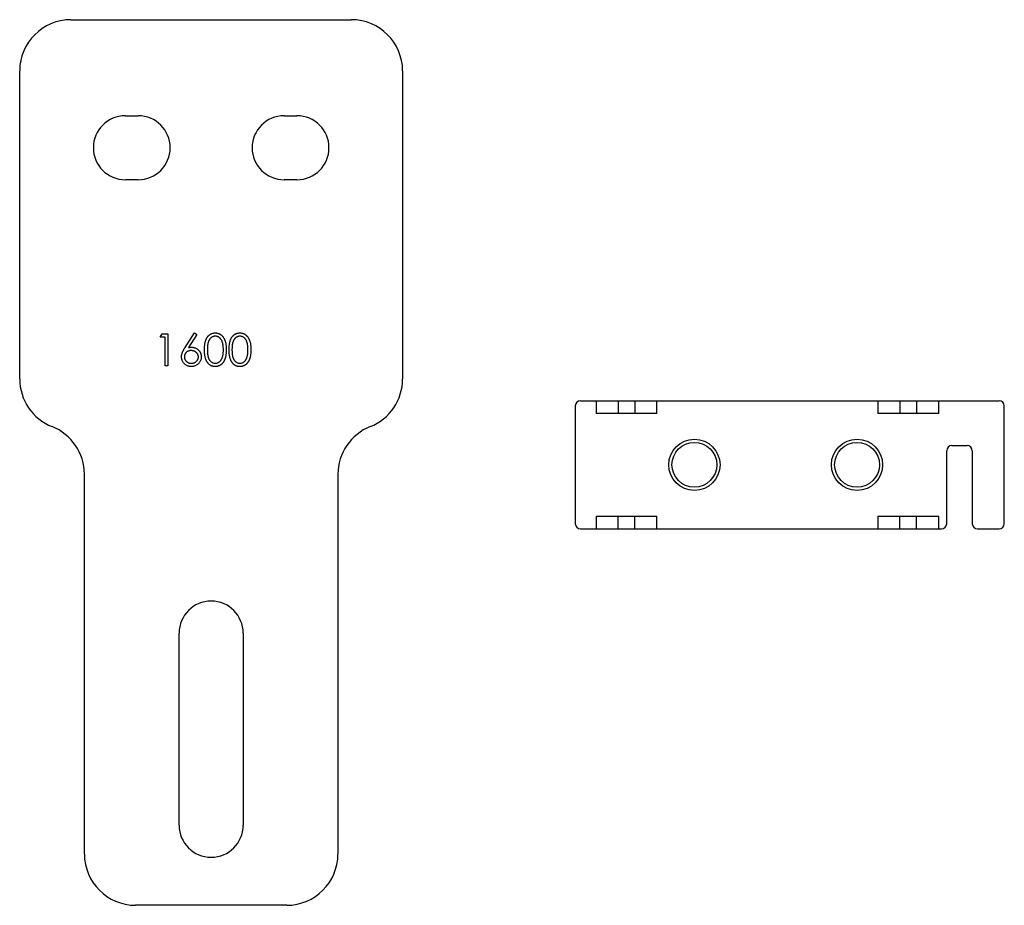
# Model space of a CAD drawing. Header units: millimetres. Extents: x 21 to 175, y 65 to 204.
import ezdxf

# ---------------------------------------------------------------- set-up
doc = ezdxf.new("R2010")
doc.units = ezdxf.units.MM
doc.header["$LTSCALE"] = 17.647667
doc.layers.get('0').update_dxf_attribs({"linetype": 'CONTINUOUS'})

msp = doc.modelspace()

# ---------------------------------------------------------------- linework, layer by layer
at = {"color": 7, "linetype": 'Continuous'}
for p, q in [((29.32, 203.69), (73.12, 203.69)), ((21.32, 147.58), (21.32, 195.69)), ((81.12, 195.69), (81.12, 147.58)), ((37.82, 188.69), (39.82, 188.69)), ((62.62, 188.69), (64.62, 188.69)), ((39.82, 178.69), (37.82, 178.69)), ((64.62, 178.69), (62.62, 178.69)), ((43.26, 154.13), (43.55, 154.64)), ((44.03, 154.13), (43.26, 154.13)), ((43.55, 154.64), (44.47, 154.64)), ((44.03, 149.64), (44.03, 154.13)), ((44.47, 154.64), (44.47, 149.64)), ((47.15, 152.49), (48.64, 154.77)), ((48.99, 154.5), (47.67, 152.48)), ((48.64, 154.77), (48.99, 154.5)), ((44.47, 149.64), (44.03, 149.64)), ((108.08, 143.38), (108.08, 124.98)), ((108.88, 144.18), (174.28, 144.18)), ((111.32, 144.18), (111.32, 142.18)), ((114.78, 144.18), (114.78, 142.18)), ((117.37, 144.18), (117.37, 142.18)), ((120.83, 142.18), (120.83, 144.18)), ((155.32, 144.18), (155.32, 142.18)), ((158.78, 144.18), (158.78, 142.18)), ((161.37, 144.18), (161.37, 142.18)), ((164.83, 142.18), (164.83, 144.18)), ((175.08, 124.98), (175.08, 143.38)), ((120.83, 142.18), (111.32, 142.18)), ((164.83, 142.18), (155.32, 142.18)), ((166.88, 137.18), (169.28, 137.18)), ((166.08, 124.98), (166.08, 136.38)), ((170.08, 136.38), (170.08, 124.98)), ((31.42, 73.39), (31.42, 132.71)), ((71.02, 132.71), (71.02, 73.39)), ((111.32, 126.18), (120.83, 126.18)), ((111.32, 126.18), (111.32, 124.18)), ((114.78, 124.18), (114.78, 126.18)), ((117.37, 124.18), (117.37, 126.18)), ((120.83, 124.18), (120.83, 126.18)), ((155.32, 126.18), (164.83, 126.18)), ((155.32, 126.18), (155.32, 124.18)), ((158.78, 124.18), (158.78, 126.18)), ((161.37, 124.18), (161.37, 126.18)), ((164.83, 124.18), (164.83, 126.18)), ((108.88, 124.18), (165.28, 124.18)), ((170.88, 124.18), (174.28, 124.18)), ((46.22, 77.89), (46.22, 107.89)), ((56.22, 107.89), (56.22, 77.89)), ((63.02, 65.39), (39.42, 65.39))]:
    msp.add_line(p, q, dxfattribs=at)
for centre, radius in [((126.68, 134.18), 4), ((126.68, 134.18), 3.5), ((152.08, 134.18), 4), ((152.08, 134.18), 3.5)]:
    msp.add_circle(centre, radius, dxfattribs=at)
for centre, radius, start, end in [((29.32, 195.69), 8, 90, 180), ((73.12, 195.69), 8, 0, 90), ((37.82, 183.69), 5, 90, 270), ((39.82, 183.69), 5, 270, 90), ((62.62, 183.69), 5, 90, 270), ((64.62, 183.69), 5, 270, 90), ((29.32, 147.58), 8, 180, 248.3615), ((73.12, 147.58), 8, 291.6385, 360), ((108.88, 143.38), 0.8, 90, 180), ((174.28, 143.38), 0.8, 0, 90), ((23.42, 132.71), 8, 0, 68.3615), ((79.02, 132.71), 8, 111.6385, 180), ((166.88, 136.38), 0.8, 90, 180), ((169.28, 136.38), 0.8, 0, 90), ((108.88, 124.98), 0.8, 180, 270), ((165.28, 124.98), 0.8, 270, 360), ((170.88, 124.98), 0.8, 180, 270), ((174.28, 124.98), 0.8, 270, 360), ((51.22, 107.89), 5, 0, 180), ((51.22, 77.89), 5, 180, 360), ((39.42, 73.39), 8, 180, 270), ((63.02, 73.39), 8, 270, 360)]:
    msp.add_arc(centre, radius, start, end, dxfattribs=at)
for points, knots in [([(50.18, 152.14), (50.18, 152.22), (50.18, 152.38), (50.19, 152.61), (50.21, 152.82), (50.23, 153.02), (50.26, 153.2), (50.3, 153.37), (50.34, 153.53), (50.39, 153.67), (50.44, 153.8), (50.5, 153.93), (50.57, 154.04), (50.64, 154.15), (50.72, 154.25), (50.8, 154.34), (50.89, 154.42), (50.99, 154.49), (51.09, 154.56), (51.19, 154.62), (51.29, 154.67), (51.4, 154.7), (51.51, 154.74), (51.62, 154.76), (51.73, 154.77), (51.81, 154.77), (51.85, 154.77)], [0, 0, 0, 0, 0.068595, 0.133246, 0.194313, 0.251279, 0.304513, 0.354235, 0.400481, 0.443411, 0.484015, 0.523252, 0.561042, 0.5979, 0.633518, 0.668314, 0.702496, 0.736685, 0.770293, 0.803437, 0.835913, 0.86846, 0.900847, 0.933467, 0.966258, 1, 1, 1, 1]), ([(51.87, 154.26), (51.81, 154.26), (51.7, 154.25), (51.54, 154.21), (51.38, 154.14), (51.26, 154.06), (51.16, 153.99), (51.09, 153.92), (51.03, 153.85), (50.97, 153.77), (50.92, 153.69), (50.87, 153.6), (50.82, 153.5), (50.78, 153.4), (50.74, 153.28), (50.71, 153.16), (50.69, 153.02), (50.67, 152.87), (50.65, 152.71), (50.64, 152.53), (50.63, 152.34), (50.63, 152.21), (50.63, 152.14)], [0, 0, 0, 0, 0.060387, 0.120883, 0.182755, 0.247811, 0.281299, 0.315088, 0.349702, 0.384857, 0.420966, 0.458511, 0.497175, 0.537602, 0.580503, 0.627468, 0.678388, 0.733983, 0.793747, 0.857714, 0.926698, 1, 1, 1, 1]), ([(51.85, 154.77), (51.89, 154.77), (51.97, 154.77), (52.09, 154.76), (52.2, 154.74), (52.31, 154.7), (52.42, 154.67), (52.53, 154.62), (52.63, 154.56), (52.73, 154.49), (52.82, 154.42), (52.92, 154.34), (53, 154.24), (53.08, 154.14), (53.16, 154.03), (53.23, 153.91), (53.29, 153.78), (53.35, 153.65), (53.4, 153.5), (53.45, 153.34), (53.49, 153.17), (53.52, 152.99), (53.55, 152.79), (53.56, 152.59), (53.57, 152.37), (53.58, 152.22), (53.58, 152.14)], [0, 0, 0, 0, 0.033788, 0.067194, 0.099862, 0.132567, 0.165151, 0.197913, 0.231319, 0.265083, 0.299255, 0.334399, 0.369943, 0.406284, 0.444064, 0.482998, 0.523354, 0.565537, 0.609613, 0.656391, 0.705885, 0.758325, 0.813832, 0.872795, 0.934722, 1, 1, 1, 1]), ([(53.13, 152.14), (53.13, 152.2), (53.13, 152.32), (53.12, 152.49), (53.11, 152.66), (53.09, 152.81), (53.06, 152.96), (53.04, 153.1), (53, 153.23), (52.96, 153.35), (52.92, 153.47), (52.87, 153.57), (52.82, 153.67), (52.76, 153.76), (52.7, 153.84), (52.64, 153.92), (52.57, 153.98), (52.47, 154.06), (52.35, 154.14), (52.19, 154.21), (52.03, 154.25), (51.92, 154.26), (51.87, 154.26)], [0, 0, 0, 0, 0.065681, 0.128486, 0.188175, 0.245106, 0.299448, 0.350823, 0.399942, 0.446672, 0.491255, 0.533376, 0.573853, 0.612526, 0.649597, 0.685532, 0.720106, 0.753838, 0.818925, 0.880493, 0.940311, 1, 1, 1, 1]), ([(54.03, 152.14), (54.03, 152.22), (54.03, 152.38), (54.04, 152.61), (54.05, 152.82), (54.08, 153.02), (54.11, 153.2), (54.14, 153.37), (54.19, 153.53), (54.23, 153.67), (54.29, 153.8), (54.35, 153.93), (54.42, 154.04), (54.49, 154.15), (54.57, 154.25), (54.65, 154.34), (54.74, 154.42), (54.83, 154.49), (54.93, 154.56), (55.03, 154.62), (55.14, 154.67), (55.24, 154.7), (55.35, 154.74), (55.47, 154.76), (55.58, 154.77), (55.66, 154.77), (55.7, 154.77)], [0, 0, 0, 0, 0.068595, 0.133246, 0.194313, 0.251279, 0.304513, 0.354235, 0.400481, 0.443411, 0.484015, 0.523252, 0.561042, 0.5979, 0.633518, 0.668314, 0.702496, 0.736685, 0.770293, 0.803437, 0.835913, 0.86846, 0.900847, 0.933467, 0.966258, 1, 1, 1, 1]), ([(55.71, 154.26), (55.66, 154.26), (55.55, 154.25), (55.38, 154.21), (55.23, 154.14), (55.1, 154.06), (55.01, 153.99), (54.94, 153.92), (54.88, 153.85), (54.82, 153.77), (54.76, 153.69), (54.71, 153.6), (54.67, 153.5), (54.63, 153.4), (54.59, 153.28), (54.56, 153.16), (54.53, 153.02), (54.51, 152.87), (54.5, 152.71), (54.48, 152.53), (54.48, 152.34), (54.47, 152.21), (54.47, 152.14)], [0, 0, 0, 0, 0.060387, 0.120883, 0.182755, 0.247811, 0.281299, 0.315088, 0.349702, 0.384857, 0.420966, 0.458511, 0.497175, 0.537602, 0.580503, 0.627468, 0.678388, 0.733983, 0.793747, 0.857714, 0.926698, 1, 1, 1, 1]), ([(55.7, 154.77), (55.74, 154.77), (55.82, 154.77), (55.93, 154.76), (56.05, 154.74), (56.16, 154.7), (56.27, 154.67), (56.37, 154.62), (56.48, 154.56), (56.58, 154.49), (56.67, 154.42), (56.76, 154.34), (56.85, 154.24), (56.93, 154.14), (57, 154.03), (57.07, 153.91), (57.14, 153.78), (57.2, 153.65), (57.25, 153.5), (57.3, 153.34), (57.34, 153.17), (57.37, 152.99), (57.39, 152.79), (57.41, 152.59), (57.42, 152.37), (57.42, 152.22), (57.42, 152.14)], [0, 0, 0, 0, 0.033788, 0.067194, 0.099862, 0.132567, 0.165151, 0.197913, 0.231319, 0.265083, 0.299255, 0.334399, 0.369943, 0.406284, 0.444064, 0.482998, 0.523354, 0.565537, 0.609613, 0.656391, 0.705885, 0.758325, 0.813832, 0.872795, 0.934722, 1, 1, 1, 1]), ([(56.97, 152.14), (56.97, 152.2), (56.97, 152.32), (56.97, 152.49), (56.95, 152.66), (56.93, 152.81), (56.91, 152.96), (56.88, 153.1), (56.85, 153.23), (56.81, 153.35), (56.76, 153.47), (56.72, 153.57), (56.66, 153.67), (56.61, 153.76), (56.55, 153.84), (56.48, 153.92), (56.41, 153.98), (56.32, 154.06), (56.19, 154.14), (56.04, 154.21), (55.88, 154.25), (55.77, 154.26), (55.71, 154.26)], [0, 0, 0, 0, 0.065681, 0.128486, 0.188175, 0.245106, 0.299448, 0.350823, 0.399942, 0.446672, 0.491255, 0.533376, 0.573853, 0.612526, 0.649597, 0.685532, 0.720106, 0.753838, 0.818925, 0.880493, 0.940311, 1, 1, 1, 1]), ([(46.59, 151.04), (46.59, 151.09), (46.6, 151.2), (46.62, 151.35), (46.66, 151.52), (46.7, 151.66), (46.75, 151.77), (46.78, 151.86), (46.83, 151.95), (46.88, 152.05), (46.94, 152.16), (47, 152.27), (47.07, 152.38), (47.12, 152.45), (47.15, 152.49)], [0, 0, 0, 0, 0.097818, 0.199726, 0.305276, 0.415811, 0.474472, 0.537274, 0.603657, 0.674299, 0.749834, 0.828598, 0.912378, 1, 1, 1, 1]), ([(47.67, 152.48), (47.75, 152.5), (47.93, 152.52), (48.1, 152.53), (48.18, 152.53)], [0, 0, 0, 0, 0.512659, 1, 1, 1, 1]), ([(48.18, 152.53), (48.23, 152.53), (48.33, 152.53), (48.48, 152.5), (48.62, 152.47), (48.76, 152.42), (48.89, 152.36), (49.01, 152.29), (49.13, 152.2), (49.24, 152.1), (49.34, 151.99), (49.43, 151.88), (49.5, 151.75), (49.56, 151.63), (49.61, 151.49), (49.64, 151.35), (49.66, 151.2), (49.67, 151.1), (49.67, 151.05)], [0, 0, 0, 0, 0.065231, 0.128405, 0.190067, 0.250943, 0.311546, 0.372863, 0.435024, 0.499072, 0.563091, 0.62551, 0.68668, 0.747283, 0.808563, 0.870742, 0.934341, 1, 1, 1, 1]), ([(48.1, 149.52), (48.04, 149.52), (47.9, 149.52), (47.71, 149.56), (47.52, 149.62), (47.34, 149.71), (47.17, 149.82), (47.03, 149.95), (46.89, 150.1), (46.79, 150.27), (46.7, 150.45), (46.64, 150.64), (46.61, 150.79), (46.6, 150.87), (46.6, 150.89)], [0, 0, 0, 0, 0.090033, 0.17834, 0.26643, 0.355224, 0.444019, 0.531467, 0.619589, 0.709508, 0.800109, 0.888764, 0.97751, 1, 1, 1, 1]), ([(48.09, 152.02), (48.05, 152.02), (47.98, 152.01), (47.87, 152), (47.76, 151.98), (47.67, 151.95), (47.57, 151.91), (47.49, 151.85), (47.4, 151.8), (47.33, 151.73), (47.26, 151.65), (47.2, 151.57), (47.15, 151.49), (47.11, 151.41), (47.08, 151.31), (47.05, 151.22), (47.04, 151.12), (47.04, 151.06), (47.04, 151.02)], [0, 0, 0, 0, 0.070599, 0.137901, 0.203196, 0.26679, 0.329106, 0.390654, 0.452653, 0.515748, 0.577926, 0.63893, 0.698351, 0.757296, 0.816394, 0.876267, 0.936817, 1, 1, 1, 1]), ([(47.04, 151.02), (47.04, 150.99), (47.04, 150.92), (47.06, 150.82), (47.08, 150.73), (47.12, 150.64), (47.16, 150.55), (47.22, 150.47), (47.28, 150.39), (47.36, 150.32), (47.44, 150.25), (47.52, 150.19), (47.61, 150.14), (47.71, 150.1), (47.81, 150.07), (47.91, 150.05), (48.02, 150.03), (48.09, 150.03), (48.13, 150.03)], [0, 0, 0, 0, 0.061842, 0.121262, 0.180746, 0.239231, 0.298308, 0.358183, 0.420359, 0.484792, 0.549938, 0.613718, 0.676681, 0.739154, 0.8022, 0.86674, 0.93205, 1, 1, 1, 1]), ([(49.22, 151.02), (49.22, 151.06), (49.22, 151.12), (49.2, 151.22), (49.17, 151.31), (49.14, 151.41), (49.09, 151.49), (49.03, 151.57), (48.97, 151.65), (48.89, 151.73), (48.8, 151.8), (48.71, 151.85), (48.62, 151.9), (48.52, 151.95), (48.42, 151.98), (48.31, 152), (48.2, 152.01), (48.13, 152.02), (48.09, 152.02)], [0, 0, 0, 0, 0.061138, 0.119994, 0.178225, 0.236256, 0.294929, 0.354716, 0.41673, 0.480664, 0.545832, 0.609758, 0.672971, 0.736017, 0.799839, 0.864775, 0.931088, 1, 1, 1, 1]), ([(49.67, 151.05), (49.66, 150.98), (49.66, 150.84), (49.62, 150.64), (49.56, 150.45), (49.47, 150.27), (49.36, 150.1), (49.23, 149.96), (49.07, 149.83), (48.9, 149.72), (48.71, 149.63), (48.52, 149.56), (48.31, 149.52), (48.17, 149.52), (48.1, 149.52)], [0, 0, 0, 0, 0.085948, 0.169125, 0.250399, 0.33229, 0.413364, 0.494172, 0.576022, 0.660757, 0.745783, 0.830044, 0.914028, 1, 1, 1, 1]), ([(48.13, 150.03), (48.17, 150.03), (48.24, 150.03), (48.35, 150.05), (48.45, 150.07), (48.55, 150.1), (48.64, 150.14), (48.73, 150.19), (48.82, 150.25), (48.9, 150.32), (48.97, 150.39), (49.04, 150.47), (49.09, 150.55), (49.14, 150.64), (49.18, 150.73), (49.2, 150.82), (49.22, 150.92), (49.22, 150.99), (49.22, 151.02)], [0, 0, 0, 0, 0.067962, 0.133283, 0.197835, 0.260892, 0.323377, 0.38635, 0.449638, 0.514795, 0.57924, 0.641814, 0.701359, 0.760727, 0.819222, 0.878716, 0.938147, 1, 1, 1, 1]), ([(51.85, 149.52), (51.81, 149.52), (51.73, 149.52), (51.62, 149.53), (51.51, 149.55), (51.4, 149.58), (51.29, 149.62), (51.19, 149.67), (51.09, 149.73), (50.99, 149.79), (50.9, 149.86), (50.81, 149.95), (50.73, 150.04), (50.65, 150.14), (50.58, 150.24), (50.51, 150.36), (50.45, 150.48), (50.39, 150.62), (50.34, 150.76), (50.3, 150.92), (50.26, 151.09), (50.23, 151.27), (50.21, 151.47), (50.19, 151.68), (50.18, 151.91), (50.18, 152.06), (50.18, 152.14)], [0, 0, 0, 0, 0.033787, 0.066622, 0.099285, 0.131361, 0.163585, 0.196104, 0.228902, 0.262158, 0.295991, 0.330218, 0.36506, 0.400951, 0.43762, 0.475708, 0.515381, 0.556414, 0.599765, 0.646424, 0.696431, 0.749782, 0.806573, 0.867436, 0.931887, 1, 1, 1, 1]), ([(50.63, 152.14), (50.63, 152.08), (50.63, 151.95), (50.64, 151.76), (50.65, 151.58), (50.66, 151.42), (50.69, 151.27), (50.71, 151.13), (50.74, 151.01), (50.78, 150.89), (50.82, 150.79), (50.87, 150.69), (50.92, 150.6), (50.97, 150.52), (51.03, 150.44), (51.09, 150.37), (51.16, 150.31), (51.26, 150.23), (51.38, 150.15), (51.54, 150.08), (51.7, 150.04), (51.81, 150.03), (51.87, 150.03)], [0, 0, 0, 0, 0.072951, 0.141584, 0.205926, 0.265301, 0.320597, 0.371817, 0.41879, 0.461699, 0.502134, 0.540804, 0.578181, 0.614297, 0.649678, 0.684299, 0.718359, 0.752081, 0.817652, 0.879722, 0.939966, 1, 1, 1, 1]), ([(51.87, 150.03), (51.92, 150.03), (52.03, 150.04), (52.19, 150.08), (52.35, 150.15), (52.47, 150.23), (52.57, 150.3), (52.63, 150.36), (52.7, 150.43), (52.75, 150.51), (52.81, 150.6), (52.86, 150.69), (52.9, 150.78), (52.93, 150.85), (52.94, 150.89)], [0, 0, 0, 0, 0.112813, 0.225394, 0.339595, 0.459675, 0.521735, 0.583926, 0.648174, 0.713881, 0.781004, 0.851451, 0.924051, 1, 1, 1, 1]), ([(52.94, 150.89), (52.95, 150.93), (52.98, 151.02), (53.02, 151.16), (53.06, 151.31), (53.08, 151.46), (53.1, 151.63), (53.12, 151.79), (53.13, 151.97), (53.13, 152.08), (53.13, 152.14)], [0, 0, 0, 0, 0.110588, 0.224542, 0.342503, 0.464324, 0.590756, 0.722227, 0.858843, 1, 1, 1, 1]), ([(53.58, 152.14), (53.58, 152.07), (53.57, 151.92), (53.57, 151.7), (53.55, 151.49), (53.52, 151.3), (53.49, 151.12), (53.45, 150.95), (53.41, 150.79), (53.37, 150.69), (53.35, 150.64), (53.35, 150.64)], [0, 0, 0, 0, 0.149792, 0.291864, 0.427105, 0.554302, 0.674515, 0.787948, 0.895392, 0.996361, 1, 1, 1, 1]), ([(55.7, 149.52), (55.66, 149.52), (55.58, 149.52), (55.47, 149.53), (55.35, 149.55), (55.24, 149.58), (55.14, 149.62), (55.03, 149.67), (54.93, 149.73), (54.84, 149.79), (54.74, 149.86), (54.66, 149.95), (54.57, 150.04), (54.5, 150.14), (54.42, 150.24), (54.36, 150.36), (54.29, 150.48), (54.24, 150.62), (54.19, 150.76), (54.14, 150.92), (54.11, 151.09), (54.08, 151.27), (54.05, 151.47), (54.04, 151.68), (54.03, 151.91), (54.03, 152.06), (54.03, 152.14)], [0, 0, 0, 0, 0.033787, 0.066622, 0.099285, 0.131361, 0.163585, 0.196104, 0.228902, 0.262158, 0.295991, 0.330218, 0.36506, 0.400951, 0.43762, 0.475708, 0.515381, 0.556414, 0.599765, 0.646424, 0.696431, 0.749782, 0.806573, 0.867436, 0.931887, 1, 1, 1, 1]), ([(54.47, 152.14), (54.47, 152.08), (54.48, 151.95), (54.48, 151.76), (54.5, 151.58), (54.51, 151.42), (54.53, 151.27), (54.56, 151.13), (54.59, 151.01), (54.63, 150.89), (54.67, 150.79), (54.71, 150.69), (54.76, 150.6), (54.82, 150.52), (54.88, 150.44), (54.94, 150.37), (55.01, 150.31), (55.1, 150.23), (55.23, 150.15), (55.38, 150.08), (55.55, 150.04), (55.66, 150.03), (55.71, 150.03)], [0, 0, 0, 0, 0.072951, 0.141584, 0.205926, 0.265301, 0.320597, 0.371817, 0.41879, 0.461699, 0.502134, 0.540804, 0.578181, 0.614297, 0.649678, 0.684299, 0.718359, 0.752081, 0.817652, 0.879722, 0.939966, 1, 1, 1, 1]), ([(55.71, 150.03), (55.77, 150.03), (55.88, 150.04), (56.04, 150.08), (56.2, 150.15), (56.32, 150.23), (56.41, 150.3), (56.48, 150.36), (56.54, 150.43), (56.6, 150.51), (56.65, 150.6), (56.7, 150.69), (56.75, 150.78), (56.77, 150.85), (56.79, 150.89)], [0, 0, 0, 0, 0.112813, 0.225394, 0.339595, 0.459675, 0.521735, 0.583926, 0.648174, 0.713881, 0.781004, 0.851451, 0.924051, 1, 1, 1, 1]), ([(56.79, 150.89), (56.8, 150.93), (56.83, 151.02), (56.87, 151.16), (56.9, 151.31), (56.93, 151.46), (56.95, 151.63), (56.96, 151.79), (56.97, 151.97), (56.97, 152.08), (56.97, 152.14)], [0, 0, 0, 0, 0.110588, 0.224542, 0.342503, 0.464324, 0.590756, 0.722227, 0.858843, 1, 1, 1, 1]), ([(57.42, 152.14), (57.42, 152.07), (57.42, 151.92), (57.41, 151.7), (57.39, 151.49), (57.37, 151.3), (57.34, 151.12), (57.3, 150.95), (57.25, 150.79), (57.22, 150.69), (57.2, 150.64), (57.2, 150.64)], [0, 0, 0, 0, 0.149792, 0.291864, 0.427105, 0.554302, 0.674515, 0.787948, 0.895392, 0.996361, 1, 1, 1, 1]), ([(53.35, 150.64), (53.33, 150.59), (53.29, 150.51), (53.23, 150.38), (53.16, 150.26), (53.09, 150.15), (53.01, 150.05), (52.92, 149.96), (52.83, 149.87), (52.73, 149.8), (52.63, 149.73), (52.53, 149.67), (52.42, 149.63), (52.31, 149.59), (52.2, 149.55), (52.09, 149.53), (51.97, 149.52), (51.89, 149.52), (51.85, 149.52)], [0, 0, 0, 0, 0.071197, 0.142171, 0.210821, 0.277684, 0.342392, 0.405639, 0.467835, 0.529017, 0.589191, 0.648557, 0.706995, 0.764836, 0.822715, 0.881024, 0.940202, 1, 1, 1, 1]), ([(57.2, 150.64), (57.18, 150.59), (57.14, 150.51), (57.08, 150.38), (57.01, 150.26), (56.93, 150.15), (56.85, 150.05), (56.77, 149.96), (56.67, 149.87), (56.58, 149.8), (56.48, 149.73), (56.38, 149.67), (56.27, 149.63), (56.16, 149.59), (56.05, 149.55), (55.93, 149.53), (55.82, 149.52), (55.74, 149.52), (55.7, 149.52)], [0, 0, 0, 0, 0.071197, 0.142171, 0.210821, 0.277684, 0.342392, 0.405639, 0.467835, 0.529017, 0.589191, 0.648557, 0.706995, 0.764836, 0.822715, 0.881024, 0.940202, 1, 1, 1, 1])]:
    msp.add_open_spline(points, degree=3, knots=knots, dxfattribs=at)
msp.add_open_spline([(46.6, 150.89), (46.59, 150.94), (46.59, 150.99), (46.59, 151.04)], degree=3, dxfattribs=at)

doc.saveas('drawing.dxf')
